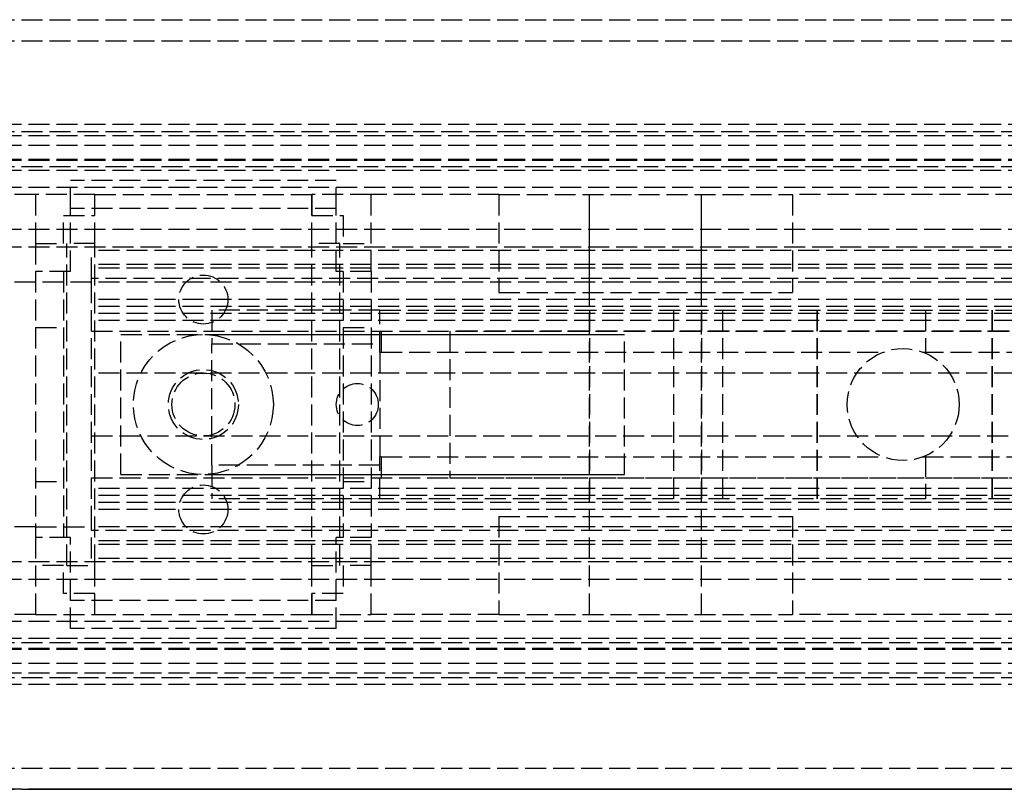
# Model space of a CAD drawing. Header units: millimetres. Extents: x 0 to 2100, y 0 to 55.
# Tile 3 of 7: x 42 to 112, y 0 to 55. Entities that reach past the tile are written whole.
import ezdxf

# ---------------------------------------------------------------- set-up
doc = ezdxf.new("R2010")
doc.units = ezdxf.units.MM
doc.header["$LTSCALE"] = 10
doc.linetypes.add('ALLCAD_Strich', pattern=[0.2, 0.15, -0.05])
doc.layers.add('BESCH_KONT_sich_schn_ansi_2d', color=40, linetype='Continuous')
doc.layers.add('BESCH_KONT_sich_schn_grun_2d', color=10, linetype='Continuous')

msp = doc.modelspace()

# ---------------------------------------------------------------- linework, layer by layer
at = {"layer": 'BESCH_KONT_sich_schn_ansi_2d', "linetype": 'ALLCAD_Strich'}
for p, q in [((2100, 0, 42), (0, 0, 42)), ((2100, 0, 2), (0, 0, 2)), ((2100, 0), (0, 0)), ((2100, 0, 64.5), (0, 0, 64.5)), ((2100, 0, 42.707), (0, 0, 42.707)), ((0, 0, 81), (2100, 0, 81)), ((0, 0, 66), (2100, 0, 66)), ((2100, 0, 2.5), (0, 0, 2.5)), ((2100, 0, 4), (0, 0, 4)), ((2100, 0, 9), (0, 0, 9)), ((2100, 0, 28), (0, 0, 28)), ((2100, 0, 29.5), (0, 0, 29.5)), ((2100, 0, 32), (0, 0, 32)), ((2100, 0, 38.5), (0, 0, 38.5)), ((2100, 0, 40), (0, 0, 40)), ((2100, 0, 61.5), (0, 0, 61.5)), ((2100, 0, 40.939), (0, 0, 40.939)), ((2100, 0, 40.232), (0, 0, 40.232)), ((2100, 0, 74.5), (0, 0, 74.5)), ((2100, 0, 75), (0, 0, 75)), ((0, 0, 72), (2100, 0, 72)), ((0, 0, 72.5), (2100, 0, 72.5)), ((43, 0, 8), (45, 0, 8)), ((45, 0, 3), (43, 0, 3)), ((45.5, 0, 18), (43, 0, 18)), ((43, 0, 18), (43, 0, 8.5)), ((43.003, 0, 4.995), (43, 0, 4.995)), ((43, 0, 6.5), (45, 0, 6.5)), ((45, 0, 3), (43, 0, 3)), ((43, 0), (43, 0, 5)), ((43, 0, 5), (67, 0, 5)), ((43, 0, 8.5), (47.25, 0, 8.5)), ((43, 0, 5), (43, 0, 8.5)), ((43.002, 0, 5), (43.002, 0, 4.995)), ((43.003, 0, 5), (43.003, 0, 4.995)), ((43.003, 0, 5), (43.003, 0, 4.995)), ((43.003, 0, 4.995), (43.006, 0, 4.995)), ((43.003, 0, 4.995), (43.003, 0, 4.995)), ((43.003, 0, 5), (43.003, 0, 4.995)), ((43.003, 0, 4.995), (43.003, 0, 5)), ((43.004, 0, 5), (43.004, 0, 4.995)), ((43.006, 0, 5), (43.006, 0, 4.995)), ((43.007, 0, 5), (43.007, 0, 4.995)), ((43.011, 0, 4.995), (43.007, 0, 4.995)), ((43.009, 0, 4.995), (43.009, 0, 5)), ((43.009, 0, 5), (43.009, 0, 4.995)), ((43.01, 0, 5), (43.01, 0, 4.995)), ((43.011, 0, 4.995), (43.013, 0, 4.995)), ((43.011, 0, 5), (43.011, 0, 4.995)), ((43.011, 0, 5), (43.011, 0, 4.995)), ((43.013, 0, 5), (43.013, 0, 4.995)), ((43.017, 0, 4.995), (43.014, 0, 4.995)), ((43.014, 0, 5), (43.014, 0, 4.995)), ((43.016, 0, 5), (43.016, 0, 4.995)), ((43.017, 0, 4.995), (43.017, 0, 5)), ((43.017, 0, 4.995), (43.017, 0, 4.995)), ((43.017, 0, 5), (43.017, 0, 4.995)), ((43.017, 0, 5), (43.017, 0, 4.995)), ((43.017, 0, 4.995), (43.02, 0, 4.995)), ((43.017, 0, 5), (43.017, 0, 4.995)), ((43.018, 0, 5), (43.018, 0, 4.995)), ((43.02, 0, 5), (43.02, 0, 4.995)), ((45, 0, 6.5), (45, 0, 3)), ((45, 0, 8.5), (45, 0, 16)), ((45, 0, 16), (45.5, 0, 16)), ((47.25, 0, 6.5), (45, 0, 6.5)), ((45, 0, 6.5), (45, 0, 3)), ((45, 0, 6.5), (45, 0, 8.5)), ((45.25, 0, 14.5), (47.25, 0, 14.5)), ((45.25, 0, 6.5), (45.25, 0, 14.5)), ((64.5, 0, 18), (45.5, 0, 18)), ((45.5, 0, 16), (45.5, 0, 29)), ((64.5, 0, 16), (45.5, 0, 16)), ((64.5, 0, 29), (45.5, 0, 29)), ((613, 0, 31.9), (47, 0, 31.9)), ((47, 0, 27.9), (613, 0, 27.9)), ((47.003, 0, 27.895), (47, 0, 27.895)), ((47, 0, 23.9), (613, 0, 23.9)), ((151, 0, 22.4), (47, 0, 22.4)), ((613, 0, 30.9), (47, 0, 30.9)), ((613, 0, 31.4), (47, 0, 31.4)), ((613, 0, 35.9), (47, 0, 35.9)), ((613, 0, 36.4), (47, 0, 36.4)), ((47, 0, 30.4), (47, 0, 36.4)), ((613, 0, 30.4), (47, 0, 30.4)), ((47, 0, 28.9), (47, 0, 30.4)), ((613, 0, 28.9), (47, 0, 28.9)), ((47, 0, 22.9), (47, 0, 28.9)), ((613, 0, 22.9), (47, 0, 22.9)), ((47, 0, 22.4), (47, 0, 22.9)), ((47.002, 0, 27.9), (47.002, 0, 27.895)), ((47.003, 0, 27.9), (47.003, 0, 27.895)), ((47.003, 0, 27.9), (47.003, 0, 27.895)), ((47.003, 0, 27.895), (47.006, 0, 27.895)), ((47.003, 0, 27.895), (47.003, 0, 27.895)), ((47.003, 0, 27.9), (47.003, 0, 27.895)), ((47.003, 0, 27.9), (47.003, 0, 27.895)), ((47.004, 0, 27.9), (47.004, 0, 27.895)), ((47.006, 0, 27.9), (47.006, 0, 27.895)), ((47.007, 0, 27.9), (47.007, 0, 27.895)), ((47.011, 0, 27.895), (47.007, 0, 27.895)), ((47.009, 0, 27.895), (47.009, 0, 27.9)), ((47.009, 0, 27.9), (47.009, 0, 27.895)), ((47.01, 0, 27.9), (47.01, 0, 27.895)), ((47.011, 0, 27.895), (47.013, 0, 27.895)), ((47.011, 0, 27.9), (47.011, 0, 27.895)), ((47.011, 0, 27.9), (47.011, 0, 27.895)), ((47.013, 0, 27.9), (47.013, 0, 27.895)), ((47.017, 0, 27.895), (47.014, 0, 27.895)), ((47.014, 0, 27.9), (47.014, 0, 27.895)), ((47.016, 0, 27.9), (47.016, 0, 27.895)), ((47.017, 0, 27.9), (47.017, 0, 27.895)), ((47.017, 0, 27.9), (47.017, 0, 27.895)), ((47.017, 0, 27.895), (47.02, 0, 27.895)), ((47.017, 0, 27.895), (47.017, 0, 27.895)), ((47.017, 0, 27.9), (47.017, 0, 27.895)), ((47.017, 0, 27.9), (47.017, 0, 27.895)), ((47.018, 0, 27.9), (47.018, 0, 27.895)), ((47.02, 0, 27.9), (47.02, 0, 27.895)), ((47.25, 0, 6.5), (62.75, 0, 6.5)), ((47.25, 0, 6.5), (47.25, 0, 8.5)), ((47.25, 0, 8.5), (47.25, 0, 6.5)), ((47.25, 0, 14.5), (47.25, 0, 8.5)), ((62.75, 0, 6.5), (47.25, 0, 6.5)), ((47.25, 0, 8.5), (62.75, 0, 8.5)), ((49.1, 0, 0.9), (49.1, 0, 10.9)), ((49.1, 0, 10.9), (85.1, 0, 10.9)), ((49.1, 0, 0.9), (85.1, 0, 0.9)), ((50, 0), (50, 0, 6.5)), ((52.5, 0, 6.5), (52.5, 0, 8.5)), ((52.75, 0, 16), (52.75, 0, 18)), ((53.25, 0, 6.5), (53.25, 0, 8.5)), ((55.6, 0), (55.6, 0, -5.1)), ((55.6, 0, -5.1), (88.6, 0, -5.1)), ((67.6, 0, 8.4), (55.6, 0, 8.4)), ((55.6, 0, 8.4), (55.6, 0)), ((55.6, 0, 0.9), (85.1, 0, 0.9)), ((56.75, 0, 6.5), (56.75, 0, 8.5)), ((57.25, 0, 16), (57.25, 0, 18)), ((57.5, 0, 6.5), (57.5, 0, 8.5)), ((60, 0), (60, 0, 6.5)), ((65, 0, 6.5), (62.75, 0, 6.5)), ((62.75, 0, 8.5), (67, 0, 8.5)), ((62.75, 0, 8.5), (62.75, 0, 6.5)), ((62.75, 0, 14.5), (64.75, 0, 14.5)), ((62.75, 0, 8.5), (62.75, 0, 14.5)), ((62.75, 0, 6.5), (62.75, 0, 8.5)), ((64.5, 0, 36.4), (64.5, 0, 31.9)), ((64.5, 0, 29), (64.5, 0, 30.9)), ((67, 0, 18), (64.5, 0, 18)), ((64.5, 0, 16), (65, 0, 16)), ((64.5, 0, 16), (64.5, 0, 29)), ((64.75, 0, 14.5), (64.75, 0, 6.5)), ((65, 0, 8), (67, 0, 8)), ((65, 0, 3), (65, 0, 6.5)), ((67, 0, 3), (65, 0, 3)), ((65, 0, 16), (65, 0, 8.5)), ((65, 0, 6.5), (67, 0, 6.5)), ((67, 0, 3), (65, 0, 3)), ((65, 0, 3), (65, 0, 6.5)), ((65, 0, 6.5), (65, 0, 8.5)), ((67, 0, 8.5), (67, 0, 18)), ((67, 0), (67, 0, 5)), ((67, 0, 5), (67, 0, 8.5)), ((67.5, 0, 36.4), (67.5, 0, 31.9)), ((67.5, 0, 27.9), (67.5, 0, 30.9)), ((67.6, 0, 8.406), (67.595, 0, 8.406)), ((67.6, 0, 8.408), (67.595, 0, 8.408)), ((67.6, 0, 8.406), (67.595, 0, 8.406)), ((67.6, 0, 8.405), (67.595, 0, 8.405)), ((67.6, 0, 8.403), (67.595, 0, 8.403)), ((67.6, 0, 8.4), (67.595, 0, 8.4)), ((67.6, 0, 8.404), (67.595, 0, 8.404)), ((67.6, 0, 8.405), (67.595, 0, 8.405)), ((67.6, 0, 8.405), (67.595, 0, 8.405)), ((67.6, 0, 8.407), (67.595, 0, 8.407)), ((67.6, 0, 8.402), (67.595, 0, 8.402)), ((67.6, 0, 8.403), (67.595, 0, 8.403)), ((67.595, 0, 8.403), (67.595, 0, 8.4)), ((67.6, 0, 8.405), (67.595, 0, 8.405)), ((67.595, 0, 8.403), (67.595, 0, 8.405)), ((67.6, 0, 8.408), (67.595, 0, 8.408)), ((67.595, 0, 8.408), (67.595, 0, 8.405)), ((67.6, 0, 21.9), (67.6, 0, 8.4)), ((67.6, 0, 21.9), (67.6, 0, 22.9)), ((150.6, 0, 21.9), (67.6, 0, 21.9)), ((67.6, 0, 10.9), (85.1, 0, 10.9)), ((67.701, 0, 23.9), (130.6, 0, 23.9)), ((72.6, 0, 27.9), (130.6, 0, 27.9)), ((85.1, 0, 0.9), (85.1, 0, 10.9)), ((85.1, 0, 0.9), (85.1, 0, 10.9)), ((88.6, 0, -5.1), (92.1, 0, -0.6)), ((92.1, 0, -0.6), (106.6, 0, -0.6)), ((101, 0, 19.617), (101, 0, 10.183)), ((101, 0, 27.9), (101, 0, 19.617)), ((101, 0, 10.183), (101, 0, -0.6)), ((103.608, 0, 21.9), (103.608, 0, 23.9)), ((106.392, 0, 23.9), (106.392, 0, 21.9)), ((106.6, 0, -0.6), (117.16, 0)), ((109, 0, 19.784), (109, 0, 10.016)), ((109, 0, 27.9), (109, 0, 19.784)), ((109, 0, 10.016), (109, 0, -0.464))]:
    msp.add_line(p, q, dxfattribs=at)
at = {"layer": 'BESCH_KONT_sich_schn_ansi_2d', "linetype": 'ALLCAD_Strich', "extrusion": (0, -1, 0)}
for radius in [10.5, 4]:
    msp.add_circle((86.6, 14.9), radius, dxfattribs=at)
at = {"layer": 'BESCH_KONT_sich_schn_ansi_2d', "linetype": 'ALLCAD_Strich', "extrusion": (0, 1, 0)}
for centre, radius in [((-86.6, 14.9), 4), ((-105.1, 14.9), 6.25), ((-105.1, 14.9), 6.25)]:
    msp.add_circle(centre, radius, dxfattribs=at)
for start, end in [(0, 11.53696), (11.53696, 90)]:
    msp.add_arc((-72.6, 22.9), 5, start, end, dxfattribs=at)
at = {"layer": 'BESCH_KONT_sich_schn_grun_2d', "linetype": 'ALLCAD_Strich'}
for p, q in [((0, 55), (2100, 55)), ((0, 53.5), (2100, 53.5)), ((2100, 47.5), (0, 47.5)), ((0, 47), (2100, 47)), ((2100, 46.707), (0, 46.707)), ((2100, 46), (0, 46)), ((2100, 45), (0, 45)), ((2100, 44.939), (0, 44.939)), ((0, 44.5), (2100, 44.5)), ((2100, 44.232), (0, 44.232)), ((2100, 43), (0, 43)), ((45.5, 41.5), (45.5, 43.5)), ((64.5, 43.5), (45.5, 43.5)), ((64.5, 41.5), (64.5, 43.5)), ((43, 42.5), (0, 42.5)), ((47.25, 42.5), (43, 42.5)), ((43, 42.5), (43, 39)), ((47.25, 41), (47.25, 42.5)), ((47.25, 39), (47.25, 42.5)), ((47.25, 42.5), (62.75, 42.5)), ((62.75, 42.5), (62.75, 41)), ((67, 42.5), (62.75, 42.5)), ((62.75, 39), (62.75, 42.5)), ((76.1, 42.5), (67, 42.5)), ((67, 39), (67, 42.5)), ((76.1, 42.5), (97.1, 42.5)), ((76.1, 42.5), (76.1, 35.5)), ((82.6, 12.5), (82.6, 42.5)), ((82.6, 35.5), (82.6, 42.5)), ((90.6, 12.5), (90.6, 42.5)), ((90.6, 35.5), (90.6, 42.5)), ((113.1, 42.5), (97.1, 42.5)), ((97.1, 42.5), (97.1, 35.5)), ((45, 39), (45, 41)), ((45, 41), (47.25, 41)), ((45.5, 37), (45.5, 41.5)), ((64.5, 41.5), (45.5, 41.5)), ((62.75, 41), (65, 41)), ((64.5, 37), (64.5, 41.5)), ((65, 41), (65, 39)), ((2100, 40), (0, 40)), ((2100, 38.75), (0, 38.75)), ((43, 39), (43, 37)), ((43, 39), (45, 39)), ((47.25, 39), (45.25, 39)), ((45.25, 16), (45.25, 39)), ((47.25, 16), (47.25, 39)), ((64.75, 39), (62.75, 39)), ((62.75, 16), (62.75, 39)), ((64.75, 16), (64.75, 39)), ((65, 39), (67, 39)), ((67, 37), (67, 39)), ((613, 38.5), (47, 38.5)), ((47, 36.5), (47, 38.5)), ((613, 37.5), (47, 37.5)), ((45.5, 37), (43, 37)), ((43, 37), (43, 18)), ((45, 37), (45, 18)), ((613, 37.25), (47, 37.25)), ((67, 37), (64.5, 37)), ((65, 37), (65, 18)), ((67, 37), (67, 18)), ((43, 36.25), (0, 36.25)), ((43.003, 36.25), (43, 36.25)), ((43.002, 36.253), (43.002, 36.255)), ((43.003, 36.258), (43.003, 36.258)), ((43.003, 36.257), (43.003, 36.257)), ((43.003, 36.252), (43.003, 36.252)), ((43.017, 36.25), (43.003, 36.25)), ((43.003, 36.25), (43.003, 36.25)), ((43.004, 36.255), (43.004, 36.253)), ((43.006, 36.253), (43.006, 36.255)), ((43.007, 36.258), (43.007, 36.25)), ((43.009, 36.258), (43.007, 36.258)), ((43.007, 36.25), (43.011, 36.25)), ((43.009, 36.255), (43.009, 36.258)), ((43.011, 36.255), (43.009, 36.255)), ((43.009, 36.252), (43.009, 36.254)), ((43.009, 36.254), (43.01, 36.254)), ((43.01, 36.252), (43.009, 36.252)), ((43.011, 36.253), (43.011, 36.253)), ((43.013, 36.252), (43.013, 36.253)), ((43.014, 36.255), (43.014, 36.253)), ((43.016, 36.253), (43.016, 36.255)), ((43.017, 36.258), (43.017, 36.258)), ((43.017, 36.257), (43.017, 36.257)), ((43.017, 36.252), (43.017, 36.252)), ((47, 36.25), (43.017, 36.25)), ((43.017, 36.25), (43.017, 36.25)), ((43.018, 36.255), (43.018, 36.253)), ((43.02, 36.253), (43.02, 36.255)), ((47, 36.25), (47, 36.5)), ((119.5, 36.5), (47, 36.5)), ((613, 36.25), (47, 36.25)), ((47, 18.75), (47, 36.25)), ((76.1, 35.5), (97.1, 35.5)), ((613, 35), (47, 35)), ((613, 34.5), (47, 34.5)), ((613, 34), (47, 34)), ((55.6, 34.25), (55.6, 31.83)), ((67.595, 34.25), (55.6, 34.25)), ((67.595, 34.247), (67.595, 34.25)), ((67.6, 34.25), (67.595, 34.25)), ((67.6, 34.248), (67.595, 34.248)), ((67.6, 34.247), (67.595, 34.247)), ((67.6, 34.247), (67.595, 34.247)), ((67.595, 34.247), (67.595, 34.244)), ((67.595, 34.247), (67.595, 34.247)), ((67.6, 34.247), (67.595, 34.247)), ((67.6, 34.247), (67.595, 34.247)), ((67.6, 34.246), (67.595, 34.246)), ((67.6, 34.244), (67.595, 34.244)), ((67.6, 34.243), (67.595, 34.243)), ((67.595, 34.239), (67.595, 34.243)), ((67.595, 34.241), (67.6, 34.241)), ((67.6, 34.241), (67.595, 34.241)), ((67.6, 34.24), (67.595, 34.24)), ((67.595, 34.239), (67.595, 34.237)), ((67.6, 34.239), (67.595, 34.239)), ((67.6, 34.239), (67.595, 34.239)), ((67.6, 34.237), (67.595, 34.237)), ((67.595, 34.233), (67.595, 34.236)), ((67.6, 34.236), (67.595, 34.236)), ((67.6, 34.234), (67.595, 34.234)), ((67.6, 34.233), (67.595, 34.233)), ((67.6, 34.233), (67.595, 34.233)), ((67.595, 34.233), (67.595, 34.23)), ((67.595, 34.233), (67.595, 34.233)), ((67.6, 34.233), (67.595, 34.233)), ((67.6, 34.233), (67.595, 34.233)), ((67.6, 34.232), (67.595, 34.232)), ((67.6, 34.23), (67.595, 34.23)), ((67.6, 31.25), (67.6, 34.25)), ((67.6, 34.25), (150.6, 34.25)), ((82.6, 34.25), (82.6, 20.75)), ((88.6, 34.25), (88.6, 20.75)), ((90.6, 34.25), (90.6, 20.75)), ((92.1, 34.25), (92.1, 20.75)), ((98.85, 20.75), (98.85, 34.25)), ((98.85, 34.25), (98.85, 20.75)), ((106.6, 34.25), (106.6, 31.166)), ((111.35, 20.75), (111.35, 34.25)), ((111.35, 34.25), (111.35, 20.75)), ((151, 33.5), (47, 33.5)), ((43, 33), (45, 33)), ((47, 32.75), (47.003, 32.75)), ((47.002, 32.745), (47.002, 32.747)), ((47.003, 32.75), (47.017, 32.75)), ((47.003, 32.75), (47.003, 32.75)), ((47.003, 32.748), (47.003, 32.748)), ((47.003, 32.743), (47.003, 32.743)), ((47.003, 32.742), (47.003, 32.742)), ((47.004, 32.747), (47.004, 32.745)), ((47.006, 32.745), (47.006, 32.747)), ((47.007, 32.75), (47.007, 32.742)), ((47.009, 32.75), (47.007, 32.75)), ((47.007, 32.742), (47.011, 32.742)), ((47.009, 32.747), (47.009, 32.75)), ((47.011, 32.747), (47.009, 32.747)), ((47.009, 32.744), (47.009, 32.746)), ((47.009, 32.746), (47.01, 32.746)), ((47.01, 32.744), (47.009, 32.744)), ((47.011, 32.745), (47.011, 32.745)), ((47.013, 32.744), (47.013, 32.745)), ((47.014, 32.747), (47.014, 32.745)), ((47.016, 32.745), (47.016, 32.747)), ((47.017, 32.75), (613, 32.75)), ((47.017, 32.75), (47.017, 32.75)), ((47.017, 32.748), (47.017, 32.748)), ((47.017, 32.743), (47.017, 32.743)), ((47.017, 32.742), (47.017, 32.742)), ((47.018, 32.747), (47.018, 32.745)), ((47.02, 32.745), (47.02, 32.747)), ((49.1, 22.5), (49.1, 32.5)), ((49.1, 32.5), (85.1, 32.5)), ((55.6, 32.5), (85.1, 32.5)), ((65, 33), (67, 33)), ((67.701, 32.75), (67.701, 31.25)), ((130.6, 32.75), (72.6, 32.75)), ((72.6, 32.75), (72.6, 22.25)), ((85.1, 22.5), (85.1, 32.5)), ((85.1, 22.5), (85.1, 32.5)), ((55.6, 23.17), (55.6, 31.83)), ((55.6, 31.83), (67.6, 31.83)), ((67.6, 31.25), (67.6, 23.75)), ((67.6, 31.25), (67.701, 31.25)), ((67.701, 31.25), (103.608, 31.25)), ((106.392, 31.25), (130.6, 31.25)), ((613, 29.75), (47, 29.75)), ((47, 25.25), (613, 25.25)), ((67.6, 20.75), (67.6, 23.75)), ((67.701, 23.75), (67.6, 23.75)), ((67.701, 23.75), (103.608, 23.75)), ((67.701, 23.75), (67.701, 22.25)), ((106.392, 23.75), (130.6, 23.75)), ((106.6, 23.834), (106.6, 20.75)), ((67.6, 23.17), (55.6, 23.17)), ((55.6, 23.17), (55.6, 20.75)), ((43, 22), (45, 22)), ((47, 22.25), (613, 22.25)), ((49.1, 22.5), (85.1, 22.5)), ((55.6, 22.5), (85.1, 22.5)), ((65, 22), (67, 22)), ((72.6, 22.25), (130.6, 22.25)), ((151, 21.5), (47, 21.5)), ((613, 21), (47, 21)), ((613, 20.5), (47, 20.5)), ((67.6, 20.75), (55.6, 20.75)), ((150.6, 20.75), (67.6, 20.75)), ((613, 20), (47, 20)), ((76.1, 19.5), (97.1, 19.5)), ((76.1, 19.5), (76.1, 12.5)), ((82.6, 12.5), (82.6, 19.5)), ((90.6, 12.5), (90.6, 19.5)), ((97.1, 19.5), (97.1, 12.5)), ((43, 18.75), (0, 18.75)), ((43, 18.75), (47, 18.75)), ((613, 18.75), (47, 18.75)), ((47, 18.5), (47, 18.75)), ((119.5, 18.5), (47, 18.5)), ((47, 16.5), (47, 18.5)), ((45.5, 18), (43, 18)), ((43, 18), (43, 16)), ((45.5, 13.5), (45.5, 18)), ((613, 17.75), (47, 17.75)), ((67, 18), (64.5, 18)), ((64.5, 13.5), (64.5, 18)), ((67, 16), (67, 18)), ((613, 17.5), (47, 17.5)), ((2100, 16.25), (0, 16.25)), ((613, 16.5), (47, 16.5)), ((45, 16), (43, 16)), ((43, 16), (43, 12.5)), ((45, 14), (45, 16)), ((45.25, 16), (47.25, 16)), ((47.25, 12.5), (47.25, 16)), ((62.75, 16), (64.75, 16)), ((62.75, 12.5), (62.75, 16)), ((67, 16), (65, 16)), ((65, 16), (65, 14)), ((67, 12.5), (67, 16)), ((2100, 15), (0, 15)), ((47.25, 14), (45, 14)), ((45.5, 11.5), (45.5, 13.5)), ((64.5, 13.5), (45.5, 13.5)), ((47.25, 12.5), (47.25, 14)), ((65, 14), (62.75, 14)), ((62.75, 14), (62.75, 12.5)), ((64.5, 11.5), (64.5, 13.5)), ((43, 12.5), (0, 12.5)), ((2100, 12), (0, 12)), ((43, 12.5), (47.25, 12.5)), ((47.25, 12.5), (62.75, 12.5)), ((62.75, 12.5), (67, 12.5)), ((76.1, 12.5), (67, 12.5)), ((76.1, 12.5), (97.1, 12.5)), ((113.1, 12.5), (97.1, 12.5)), ((64.5, 11.5), (45.5, 11.5)), ((2100, 10.768), (0, 10.768)), ((0, 10.5), (2100, 10.5)), ((2100, 10.061), (0, 10.061)), ((2100, 10), (0, 10)), ((2100, 9), (0, 9)), ((2100, 8.293), (0, 8.293)), ((0, 8), (2100, 8)), ((2100, 7.5), (0, 7.5)), ((0, 1.5), (2100, 1.5)), ((0, 0), (2100, 0))]:
    msp.add_line(p, q, dxfattribs=at)
for centre, radius in [((55, 35), 1.75), ((55, 27.5), 5), ((105, 27.5), 4), ((55, 27.5), 2.5), ((55, 27.5), 2.25), ((66, 27.5), 1.5), ((55, 20), 1.75)]:
    msp.add_circle(centre, radius, dxfattribs=at)
for centre, radius, start, end in [((43.003, 36.255), 0.00271, 90, 180), ((43.003, 36.253), 0.00271, 180, 270), ((43.003, 36.255), 0.00116, 90, 180), ((43.003, 36.253), 0.00116, 180, 270), ((43.003, 36.255), 0.00271, 0, 90), ((43.003, 36.255), 0.00116, 0, 90), ((43.003, 36.253), 0.00271, 270, 360), ((43.003, 36.253), 0.00116, 270, 0), ((43.01, 36.253), 0.00093, 360, 90), ((43.01, 36.253), 0.00093, 270, 0), ((43.011, 36.253), 0.00217, 0, 90), ((43.011, 36.252), 0.00217, 270, 0), ((43.017, 36.255), 0.00271, 90, 180), ((43.017, 36.253), 0.00271, 180, 270), ((43.017, 36.255), 0.00116, 90, 180), ((43.017, 36.253), 0.00116, 180, 270), ((43.017, 36.255), 0.00271, 0, 90), ((43.017, 36.255), 0.00116, 0, 90), ((43.017, 36.253), 0.00271, 270, 360), ((43.017, 36.253), 0.00116, 270, 0), ((47.003, 32.747), 0.00271, 90, 180), ((47.003, 32.745), 0.00271, 180, 270), ((47.003, 32.747), 0.00116, 90, 180), ((47.003, 32.745), 0.00116, 180, 270), ((47.003, 32.747), 0.00271, 360, 90), ((47.003, 32.747), 0.00116, 0, 90), ((47.003, 32.745), 0.00271, 270, 0), ((47.003, 32.745), 0.00116, 270, 360), ((47.01, 32.745), 0.00093, 360, 90), ((47.01, 32.745), 0.00093, 270, 0), ((47.011, 32.745), 0.00217, 0, 90), ((47.011, 32.744), 0.00217, 270, 0), ((47.017, 32.747), 0.00271, 90, 180), ((47.017, 32.745), 0.00271, 180, 270), ((47.017, 32.747), 0.00116, 90, 180), ((47.017, 32.745), 0.00116, 180, 270), ((47.017, 32.747), 0.00271, 360, 90), ((47.017, 32.747), 0.00116, 0, 90), ((47.017, 32.745), 0.00271, 270, 0), ((47.017, 32.745), 0.00116, 270, 360)]:
    msp.add_arc(centre, radius, start, end, dxfattribs=at)

doc.saveas('drawing.dxf')
